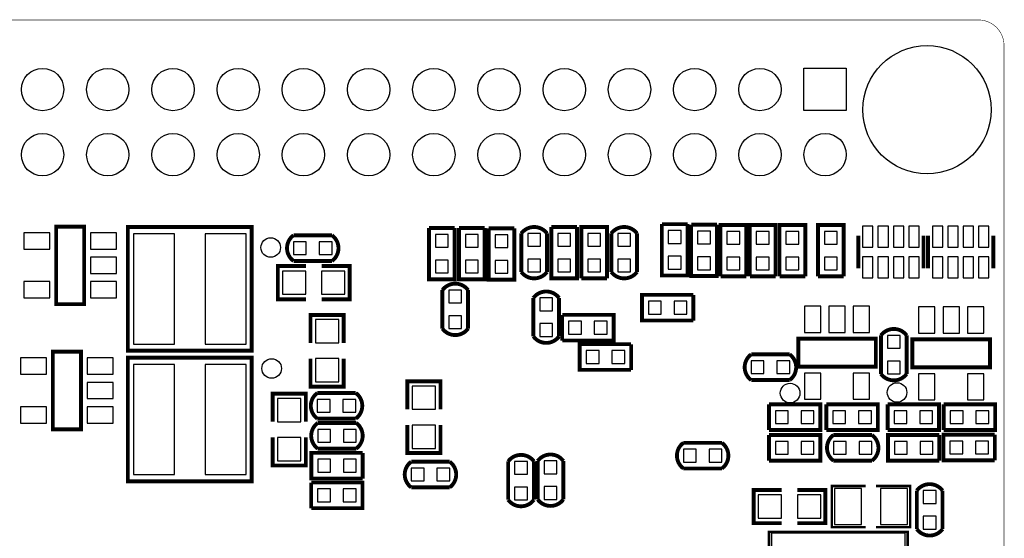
# Model space of a CAD drawing. Extents: x 0 to 2559, y 0 to 2067.
# Tile 3 of 3: x 1050 to 2559, y 1271 to 2067. Entities that reach past the tile are written whole.
import ezdxf

# ---------------------------------------------------------------- set-up
doc = ezdxf.new("R2010")
doc.units = 0
doc.header["$MEASUREMENT"] = 0
for name, color, linetype in [('BG_OUTLINE', 254, 'CONTINUOUS'), ('PG_SILKSCREEN_BOTTOM', 4, 'CONTINUOUS'), ('PIN_BOTTOM', 1, 'CONTINUOUS')]:
    doc.layers.add(name, color=color, linetype=linetype)

msp = doc.modelspace()

# ---------------------------------------------------------------- linework, layer by layer
at = {"layer": 'BG_OUTLINE', "const_width": 0.787}
msp.add_lwpolyline([(2519.685, 0, 0.414213), (2559.055, 39.37), (2559.055, 2027.564, 0.414214), (2519.685, 2066.934), (39.37, 2066.934, 0.414214), (0, 2027.564), (0, 39.37, 0.414214), (39.37, 0), (2519.685, 0)], format="xyb", dxfattribs=at)
at = {"layer": 'PG_SILKSCREEN_BOTTOM'}
for points, const_width in [([(1148.5, 1749.689), (1105.5, 1749.689), (1105.5, 1630.689), (1148.5, 1630.689), (1148.5, 1749.689)], 5.902), ([(1215.5, 1559.189), (1405.5, 1559.189), (1405.5, 1749.189), (1215.5, 1749.189), (1215.5, 1559.189)], 6), ([(1864.799, 1749.091), (1904.201, 1749.091)], 5.902), ([(1904.201, 1749.091), (1904.201, 1670.287), (1864.799, 1670.287), (1864.799, 1749.091)], 5.902), ([(1910.799, 1670.287), (1910.799, 1749.091), (1950.201, 1749.091), (1950.201, 1670.287)], 5.902), ([(2034.299, 1753.591), (2073.701, 1753.591)], 5.902), ([(2073.701, 1753.591), (2073.701, 1674.787), (2034.299, 1674.787), (2034.299, 1753.591)], 5.902), ([(2079.299, 1752.591), (2118.701, 1752.591)], 5.902), ([(2118.701, 1752.591), (2118.701, 1673.787), (2079.299, 1673.787), (2079.299, 1752.591)], 5.902), ([(2124.299, 1673.287), (2124.299, 1752.091), (2163.701, 1752.091), (2163.701, 1673.287)], 5.902), ([(2169.299, 1673.287), (2169.299, 1752.091), (2208.701, 1752.091), (2208.701, 1673.287)], 5.902), ([(2214.799, 1673.287), (2214.799, 1752.091), (2254.201, 1752.091), (2254.201, 1673.287)], 5.902), ([(2273.799, 1673.287), (2273.799, 1752.091), (2313.201, 1752.091), (2313.201, 1673.287)], 5.902), ([(1469.5, 1736.39), (1528.5, 1736.39)], 5.902), ([(1677.299, 1747.591), (1716.701, 1747.591)], 5.902), ([(1716.701, 1747.591), (1716.701, 1668.787), (1677.299, 1668.787), (1677.299, 1747.591)], 5.902), ([(1723.299, 1747.591), (1762.701, 1747.591)], 5.902), ([(1762.701, 1747.591), (1762.701, 1668.787), (1723.299, 1668.787), (1723.299, 1747.591)], 5.902), ([(1768.799, 1747.091), (1808.201, 1747.091)], 5.902), ([(1808.201, 1747.091), (1808.201, 1668.287), (1768.799, 1668.287), (1768.799, 1747.091)], 5.902), ([(1818.799, 1680.189), (1818.799, 1739.189)], 5.902), ([(1858.201, 1739.189), (1858.201, 1680.189)], 5.902), ([(1956.799, 1680.189), (1956.799, 1739.189)], 5.902), ([(1996.201, 1739.189), (1996.201, 1680.189)], 5.902), ([(2335.5, 1735.689), (2335.5, 1685.689)], 5.902), ([(2435.5, 1735.689), (2435.5, 1685.689)], 5.902), ([(2442.5, 1735.689), (2442.5, 1685.689)], 5.902), ([(2542.5, 1735.689), (2542.5, 1685.689)], 5.902), ([(1488.5, 1638.189), (1445.5, 1638.189), (1445.5, 1689.189), (1488.5, 1689.189)], 5.902), ([(1528.5, 1696.988), (1469.5, 1696.988)], 5.902), ([(1512.5, 1638.189), (1555.5, 1638.189), (1555.5, 1689.189), (1512.5, 1689.189)], 5.902), ([(2163.701, 1673.287), (2124.299, 1673.287)], 5.902), ([(2208.701, 1673.287), (2169.299, 1673.287)], 5.902), ([(2254.201, 1673.287), (2214.799, 1673.287)], 5.902), ([(2313.201, 1673.287), (2273.799, 1673.287)], 5.902), ([(1950.201, 1670.287), (1910.799, 1670.287)], 5.902), ([(1697.799, 1593.189), (1697.799, 1652.189)], 5.902), ([(1737.201, 1652.189), (1737.201, 1593.189)], 5.902), ([(2082.602, 1605.591), (2003.799, 1605.591), (2003.799, 1644.992), (2082.602, 1644.992)], 5.902), ([(2082.602, 1644.992), (2082.602, 1605.591)], 5.902), ([(1837.299, 1581.189), (1837.299, 1640.189)], 5.902), ([(1876.701, 1640.189), (1876.701, 1581.189)], 5.902), ([(1546.5, 1571.189), (1546.5, 1614.189), (1495.5, 1614.189), (1495.5, 1571.189)], 5.902), ([(1881.496, 1574.886), (1881.496, 1614.287)], 5.902), ([(1881.496, 1614.287), (1960.299, 1614.287), (1960.299, 1574.886), (1881.496, 1574.886)], 5.902), ([(2370.299, 1523.689), (2370.299, 1582.689)], 5.902), ([(2409.701, 1582.689), (2409.701, 1523.689)], 5.902), ([(1987.201, 1529.89), (1908.398, 1529.89), (1908.398, 1569.291), (1987.201, 1569.291)], 5.902), ([(1987.201, 1569.291), (1987.201, 1529.89)], 5.902), ([(2243.5, 1577.689), (2243.5, 1534.689), (2362.5, 1534.689), (2362.5, 1577.689), (2243.5, 1577.689)], 5.902), ([(2418.5, 1576.689), (2418.5, 1533.689), (2537.5, 1533.689), (2537.5, 1576.689), (2418.5, 1576.689)], 5.902), ([(1143.5, 1557.689), (1100.5, 1557.689), (1100.5, 1438.689), (1143.5, 1438.689), (1143.5, 1557.689)], 5.902), ([(2171.3, 1553.59), (2230.3, 1553.59)], 5.902), ([(1215.5, 1358.689), (1405.5, 1358.689), (1405.5, 1548.689), (1215.5, 1548.689), (1215.5, 1358.689)], 6), ([(1546.5, 1547.189), (1546.5, 1504.189), (1495.5, 1504.189), (1495.5, 1547.189)], 5.902), ([(1644, 1469.189), (1644, 1512.189), (1695, 1512.189), (1695, 1469.189)], 5.902), ([(2230.3, 1514.188), (2171.3, 1514.188)], 5.902), ([(1437.5, 1450.189), (1437.5, 1493.189), (1488.5, 1493.189), (1488.5, 1450.189)], 5.902), ([(1506, 1494.39), (1565, 1494.39)], 5.902), ([(2198.598, 1437.488), (2198.598, 1476.89)], 5.902), ([(2198.598, 1476.89), (2277.402, 1476.89), (2277.402, 1437.488), (2198.598, 1437.488)], 5.902), ([(2286.598, 1437.488), (2286.598, 1476.89)], 5.902), ([(2286.598, 1476.89), (2365.402, 1476.89), (2365.402, 1437.488), (2286.598, 1437.488)], 5.902), ([(2380.598, 1437.488), (2380.598, 1476.89)], 5.902), ([(2380.598, 1476.89), (2459.402, 1476.89), (2459.402, 1437.488), (2380.598, 1437.488)], 5.902), ([(2466.598, 1437.488), (2466.598, 1476.89)], 5.902), ([(2466.598, 1476.89), (2545.402, 1476.89), (2545.402, 1437.488), (2466.598, 1437.488)], 5.902), ([(1565, 1454.988), (1506, 1454.988)], 5.902), ([(1506.598, 1448.39), (1565.598, 1448.39)], 5.902), ([(1644, 1445.189), (1644, 1402.189), (1695, 1402.189), (1695, 1445.189)], 5.902), ([(1437.5, 1426.189), (1437.5, 1383.189), (1488.5, 1383.189), (1488.5, 1426.189)], 5.902), ([(2067.402, 1417.89), (2126.402, 1417.89)], 5.902), ([(2198.598, 1390.488), (2198.598, 1429.89)], 5.902), ([(2198.598, 1429.89), (2277.402, 1429.89), (2277.402, 1390.488), (2198.598, 1390.488)], 5.902), ([(2297.5, 1429.89), (2356.5, 1429.89)], 5.902), ([(2459.902, 1390.488), (2381.098, 1390.488), (2381.098, 1429.89), (2459.902, 1429.89)], 5.902), ([(2459.902, 1429.89), (2459.902, 1390.488)], 5.902), ([(2544.902, 1390.988), (2466.098, 1390.988), (2466.098, 1430.39), (2544.902, 1430.39)], 5.902), ([(2544.902, 1430.39), (2544.902, 1390.988)], 5.902), ([(1575.504, 1363.087), (1496.697, 1363.087), (1496.697, 1402.488), (1575.504, 1402.488)], 5.902), ([(1565.598, 1408.988), (1506.598, 1408.988)], 5.902), ([(1575.504, 1402.488), (1575.504, 1363.087)], 5.902), ([(1650, 1388.89), (1709, 1388.89)], 5.902), ([(1798.701, 1330.39), (1798.701, 1389.39)], 5.902), ([(1838.102, 1389.39), (1838.102, 1330.39)], 5.902), ([(1843.898, 1330.988), (1843.898, 1389.988)], 5.902), ([(1883.299, 1389.988), (1883.299, 1330.988)], 5.902), ([(2356.5, 1390.488), (2297.5, 1390.488)], 5.902), ([(2126.402, 1378.488), (2067.402, 1378.488)], 5.902), ([(1496.598, 1317.488), (1496.598, 1356.89)], 5.902), ([(1496.598, 1356.89), (1575.402, 1356.89), (1575.402, 1317.488), (1496.598, 1317.488)], 5.902), ([(1709, 1349.488), (1650, 1349.488)], 5.902), ([(2218, 1345.5), (2175, 1345.5), (2175, 1294.5), (2218, 1294.5)], 5.902), ([(2242, 1345.5), (2285, 1345.5), (2285, 1294.5), (2242, 1294.5)], 5.902), ([(2347.098, 1351.5), (2295, 1351.5), (2295, 1288.5), (2347.098, 1288.5)], 3.902), ([(2362.902, 1288.5), (2415, 1288.5), (2415, 1351.5), (2362.902, 1351.5)], 3.902), ([(2425.299, 1285.5), (2425.299, 1344.5)], 5.902), ([(2464.701, 1344.5), (2464.701, 1285.5)], 5.902), ([(2411.299, 1068.701), (2411.299, 1281.299), (2198.701, 1281.299), (2198.701, 1068.701), (2411.299, 1068.701)], 3.937)]:
    msp.add_lwpolyline(points, dxfattribs=dict(at, const_width=const_width))
at = {"layer": 'PG_SILKSCREEN_BOTTOM', "const_width": 5.902}
for points in [[(1818.799, 1739.189, -0.504836), (1858.201, 1739.189)], [(1996.201, 1739.189, 0.505893), (1956.799, 1739.189)], [(1469.5, 1696.988, -0.504846), (1469.5, 1736.39)], [(1528.5, 1696.988, 0.505879), (1528.5, 1736.39)], [(1818.799, 1680.189, 0.505893), (1858.201, 1680.189)], [(1996.201, 1680.189, -0.504836), (1956.799, 1680.189)], [(1737.201, 1652.189, 0.505889), (1697.799, 1652.189)], [(1837.299, 1640.189, -0.504836), (1876.701, 1640.189)], [(1737.201, 1593.189, -0.504832), (1697.799, 1593.189)], [(2409.701, 1582.689, 0.505893), (2370.299, 1582.689)], [(1837.299, 1581.189, 0.505893), (1876.701, 1581.189)], [(2171.3, 1553.59, 0.505893), (2171.3, 1514.188)], [(2230.3, 1553.59, -0.504836), (2230.3, 1514.188)], [(2409.701, 1523.689, -0.504836), (2370.299, 1523.689)], [(1506, 1454.988, -0.504836), (1506, 1494.39)], [(1565, 1454.988, 0.505893), (1565, 1494.39)], [(1506.598, 1448.39, 0.505852), (1506.598, 1408.988)], [(1565.598, 1448.39, -0.504878), (1565.598, 1408.988)], [(2067.402, 1417.89, 0.505923), (2067.402, 1378.488)], [(2126.402, 1417.89, -0.504799), (2126.402, 1378.488)], [(2297.5, 1390.488, -0.504832), (2297.5, 1429.89)], [(2356.5, 1390.488, 0.505889), (2356.5, 1429.89)], [(1650, 1388.89, 0.505893), (1650, 1349.488)], [(1709, 1388.89, -0.504836), (1709, 1349.488)], [(1838.102, 1389.39, 0.505867), (1798.701, 1389.39)], [(1883.299, 1389.988, 0.505895), (1843.898, 1389.988)], [(2464.701, 1344.5, 0.505893), (2425.299, 1344.5)], [(1838.102, 1330.39, -0.504838), (1798.701, 1330.39)], [(1883.299, 1330.988, -0.50481), (1843.898, 1330.988)], [(2464.701, 1285.5, -0.504836), (2425.299, 1285.5)]]:
    msp.add_lwpolyline(points, format="xyb", dxfattribs=at)
at = {"layer": 'PIN_BOTTOM'}
for points in [[(2252.205, 1992.689), (2317.205, 1992.689), (2317.205, 1927.689), (2252.205, 1927.689)], [(1095.799, 1715.091), (1095.799, 1740.091), (1055.799, 1740.091), (1055.799, 1715.091)], [(1198.201, 1715.091), (1198.201, 1740.091), (1158.201, 1740.091), (1158.201, 1715.091)], [(1223.902, 1738.8385), (1223.902, 1569.5395), (1286.902, 1569.5395), (1286.902, 1738.8385)], [(1334.098, 1738.8385), (1334.098, 1569.5395), (1397.098, 1569.5395), (1397.098, 1738.8385)], [(1706.8505, 1737.7405), (1687.1495, 1737.7405), (1687.1495, 1718.0395), (1706.8505, 1718.0395)], [(1752.8505, 1737.7405), (1733.1495, 1737.7405), (1733.1495, 1718.0395), (1752.8505, 1718.0395)], [(1798.3505, 1737.2405), (1778.6495, 1737.2405), (1778.6495, 1717.5395), (1798.3505, 1717.5395)], [(1848.3505, 1739.2405), (1828.6495, 1739.2405), (1828.6495, 1719.5395), (1848.3505, 1719.5395)], [(1894.3505, 1739.2405), (1874.6495, 1739.2405), (1874.6495, 1719.5395), (1894.3505, 1719.5395)], [(1920.6495, 1719.5395), (1940.3505, 1719.5395), (1940.3505, 1739.2405), (1920.6495, 1739.2405)], [(1966.6495, 1719.5395), (1986.3505, 1719.5395), (1986.3505, 1739.2405), (1966.6495, 1739.2405)], [(2063.8505, 1743.7405), (2044.1495, 1743.7405), (2044.1495, 1724.0395), (2063.8505, 1724.0395)], [(2108.8505, 1742.7405), (2089.1495, 1742.7405), (2089.1495, 1723.0395), (2108.8505, 1723.0395)], [(2134.1495, 1722.5395), (2153.8505, 1722.5395), (2153.8505, 1742.2405), (2134.1495, 1742.2405)], [(2179.1495, 1722.5395), (2198.8505, 1722.5395), (2198.8505, 1742.2405), (2179.1495, 1742.2405)], [(2224.6495, 1722.5395), (2244.3505, 1722.5395), (2244.3505, 1742.2405), (2224.6495, 1742.2405)], [(2283.6495, 1722.5395), (2303.3505, 1722.5395), (2303.3505, 1742.2405), (2283.6495, 1742.2405)], [(2358.098, 1750.287), (2342.098, 1750.287), (2342.098, 1718.287), (2358.098, 1718.287)], [(2381.701, 1750.287), (2365.701, 1750.287), (2365.701, 1718.287), (2381.701, 1718.287)], [(2405.299, 1750.287), (2389.299, 1750.287), (2389.299, 1718.287), (2405.299, 1718.287)], [(2428.902, 1750.287), (2412.902, 1750.287), (2412.902, 1718.287), (2428.902, 1718.287)], [(2465.098, 1750.287), (2449.098, 1750.287), (2449.098, 1718.287), (2465.098, 1718.287)], [(2488.701, 1750.287), (2472.701, 1750.287), (2472.701, 1718.287), (2488.701, 1718.287)], [(2512.299, 1750.287), (2496.299, 1750.287), (2496.299, 1718.287), (2512.299, 1718.287)], [(2535.902, 1750.287), (2519.902, 1750.287), (2519.902, 1718.287), (2535.902, 1718.287)], [(1469.4485, 1726.5395), (1469.4485, 1706.8385), (1489.1495, 1706.8385), (1489.1495, 1726.5395)], [(1508.8505, 1726.5395), (1508.8505, 1706.8385), (1528.5515, 1706.8385), (1528.5515, 1726.5395)], [(1198.201, 1677.689), (1198.201, 1702.689), (1158.201, 1702.689), (1158.201, 1677.689)], [(1706.8505, 1698.3385), (1687.1495, 1698.3385), (1687.1495, 1678.6375), (1706.8505, 1678.6375)], [(1752.8505, 1698.3385), (1733.1495, 1698.3385), (1733.1495, 1678.6375), (1752.8505, 1678.6375)], [(1798.3505, 1697.8385), (1778.6495, 1697.8385), (1778.6495, 1678.1375), (1798.3505, 1678.1375)], [(1848.3505, 1699.8385), (1828.6495, 1699.8385), (1828.6495, 1680.1375), (1848.3505, 1680.1375)], [(1894.3505, 1699.8385), (1874.6495, 1699.8385), (1874.6495, 1680.1375), (1894.3505, 1680.1375)], [(1920.6495, 1680.1375), (1940.3505, 1680.1375), (1940.3505, 1699.8385), (1920.6495, 1699.8385)], [(1966.6495, 1680.1375), (1986.3505, 1680.1375), (1986.3505, 1699.8385), (1966.6495, 1699.8385)], [(2063.8505, 1704.3385), (2044.1495, 1704.3385), (2044.1495, 1684.6375), (2063.8505, 1684.6375)], [(2108.8505, 1703.3385), (2089.1495, 1703.3385), (2089.1495, 1683.6375), (2108.8505, 1683.6375)], [(2134.1495, 1683.1375), (2153.8505, 1683.1375), (2153.8505, 1702.8385), (2134.1495, 1702.8385)], [(2179.1495, 1683.1375), (2198.8505, 1683.1375), (2198.8505, 1702.8385), (2179.1495, 1702.8385)], [(2224.6495, 1683.1375), (2244.3505, 1683.1375), (2244.3505, 1702.8385), (2224.6495, 1702.8385)], [(2283.6495, 1683.1375), (2303.3505, 1683.1375), (2303.3505, 1702.8385), (2283.6495, 1702.8385)], [(2358.098, 1703.091), (2342.098, 1703.091), (2342.098, 1671.091), (2358.098, 1671.091)], [(2381.701, 1703.091), (2365.701, 1703.091), (2365.701, 1671.091), (2381.701, 1671.091)], [(2405.299, 1703.091), (2389.299, 1703.091), (2389.299, 1671.091), (2405.299, 1671.091)], [(2428.902, 1703.091), (2412.902, 1703.091), (2412.902, 1671.091), (2428.902, 1671.091)], [(2465.098, 1703.091), (2449.098, 1703.091), (2449.098, 1671.091), (2465.098, 1671.091)], [(2488.701, 1703.091), (2472.701, 1703.091), (2472.701, 1671.091), (2488.701, 1671.091)], [(2512.299, 1703.091), (2496.299, 1703.091), (2496.299, 1671.091), (2512.299, 1671.091)], [(2535.902, 1703.091), (2519.902, 1703.091), (2519.902, 1671.091), (2535.902, 1671.091)], [(1488.3995, 1681.5885), (1452.6005, 1681.5885), (1452.6005, 1645.7895), (1488.3995, 1645.7895)], [(1548.3995, 1681.5885), (1512.6005, 1681.5885), (1512.6005, 1645.7895), (1548.3995, 1645.7895)], [(1095.799, 1640.287), (1095.799, 1665.287), (1055.799, 1665.287), (1055.799, 1640.287)], [(1198.201, 1640.287), (1198.201, 1665.287), (1158.201, 1665.287), (1158.201, 1640.287)], [(1707.6495, 1632.5395), (1727.3505, 1632.5395), (1727.3505, 1652.2405), (1707.6495, 1652.2405)], [(1866.8505, 1640.2405), (1847.1495, 1640.2405), (1847.1495, 1620.5395), (1866.8505, 1620.5395)], [(2033.351, 1615.44), (2033.351, 1635.141), (2013.65, 1635.141), (2013.65, 1615.44)], [(2072.753, 1615.44), (2072.753, 1635.141), (2053.052, 1635.141), (2053.052, 1615.44)], [(2278.098, 1627.39), (2253.098, 1627.39), (2253.098, 1587.39), (2278.098, 1587.39)], [(2315.5, 1627.39), (2290.5, 1627.39), (2290.5, 1587.39), (2315.5, 1587.39)], [(2352.902, 1627.39), (2327.902, 1627.39), (2327.902, 1587.39), (2352.902, 1587.39)], [(2453.098, 1626.39), (2428.098, 1626.39), (2428.098, 1586.39), (2453.098, 1586.39)], [(2490.5, 1626.39), (2465.5, 1626.39), (2465.5, 1586.39), (2490.5, 1586.39)], [(2527.902, 1626.39), (2502.902, 1626.39), (2502.902, 1586.39), (2527.902, 1586.39)], [(1503.1005, 1607.0885), (1503.1005, 1571.2895), (1538.8995, 1571.2895), (1538.8995, 1607.0885)], [(1707.6495, 1593.1375), (1727.3505, 1593.1375), (1727.3505, 1612.8385), (1707.6495, 1612.8385)], [(1866.8505, 1600.8385), (1847.1495, 1600.8385), (1847.1495, 1581.1375), (1866.8505, 1581.1375)], [(1891.3465, 1604.4375), (1891.3465, 1584.7365), (1911.0475, 1584.7365), (1911.0475, 1604.4375)], [(1930.7485, 1604.4375), (1930.7485, 1584.7365), (1950.4495, 1584.7365), (1950.4495, 1604.4375)], [(2380.1495, 1563.0395), (2399.8505, 1563.0395), (2399.8505, 1582.7405), (2380.1495, 1582.7405)], [(1937.949, 1539.74), (1937.949, 1559.441), (1918.248, 1559.441), (1918.248, 1539.74)], [(1977.351, 1539.74), (1977.351, 1559.441), (1957.65, 1559.441), (1957.65, 1539.74)], [(1090.799, 1523.091), (1090.799, 1548.091), (1050.799, 1548.091), (1050.799, 1523.091)], [(1193.201, 1523.091), (1193.201, 1548.091), (1153.201, 1548.091), (1153.201, 1523.091)], [(1503.1005, 1547.0885), (1503.1005, 1511.2895), (1538.8995, 1511.2895), (1538.8995, 1547.0885)], [(2190.95, 1524.038), (2190.95, 1543.739), (2171.249, 1543.739), (2171.249, 1524.038)], [(2230.352, 1524.038), (2230.352, 1543.739), (2210.651, 1543.739), (2210.651, 1524.038)], [(2380.1495, 1523.6375), (2399.8505, 1523.6375), (2399.8505, 1543.3385), (2380.1495, 1543.3385)], [(1223.902, 1538.3385), (1223.902, 1369.0395), (1286.902, 1369.0395), (1286.902, 1538.3385)], [(1334.098, 1538.3385), (1334.098, 1369.0395), (1397.098, 1369.0395), (1397.098, 1538.3385)], [(2278.098, 1524.988), (2253.098, 1524.988), (2253.098, 1484.988), (2278.098, 1484.988)], [(2352.902, 1524.988), (2327.902, 1524.988), (2327.902, 1484.988), (2352.902, 1484.988)], [(1193.201, 1485.689), (1193.201, 1510.689), (1153.201, 1510.689), (1153.201, 1485.689)], [(2453.098, 1523.988), (2428.098, 1523.988), (2428.098, 1483.988), (2453.098, 1483.988)], [(2527.902, 1523.988), (2502.902, 1523.988), (2502.902, 1483.988), (2527.902, 1483.988)], [(1687.4, 1469.289), (1687.4, 1505.088), (1651.601, 1505.088), (1651.601, 1469.289)], [(1480.9, 1450.289), (1480.9, 1486.088), (1445.101, 1486.088), (1445.101, 1450.289)], [(1505.9485, 1484.5395), (1505.9485, 1464.8385), (1525.6495, 1464.8385), (1525.6495, 1484.5395)], [(1545.3505, 1484.5395), (1545.3505, 1464.8385), (1565.0515, 1464.8385), (1565.0515, 1484.5395)], [(1090.799, 1448.287), (1090.799, 1473.287), (1050.799, 1473.287), (1050.799, 1448.287)], [(1193.201, 1448.287), (1193.201, 1473.287), (1153.201, 1473.287), (1153.201, 1448.287)], [(2208.4485, 1467.0395), (2208.4485, 1447.3385), (2228.1495, 1447.3385), (2228.1495, 1467.0395)], [(2247.8505, 1467.0395), (2247.8505, 1447.3385), (2267.5515, 1447.3385), (2267.5515, 1467.0395)], [(2296.4485, 1467.0395), (2296.4485, 1447.3385), (2316.1495, 1447.3385), (2316.1495, 1467.0395)], [(2335.8505, 1467.0395), (2335.8505, 1447.3385), (2355.5515, 1447.3385), (2355.5515, 1467.0395)], [(2390.4485, 1467.0395), (2390.4485, 1447.3385), (2410.1495, 1447.3385), (2410.1495, 1467.0395)], [(2429.8505, 1467.0395), (2429.8505, 1447.3385), (2449.5515, 1447.3385), (2449.5515, 1467.0395)], [(2476.4485, 1467.0395), (2476.4485, 1447.3385), (2496.1495, 1447.3385), (2496.1495, 1467.0395)], [(2515.8505, 1467.0395), (2515.8505, 1447.3385), (2535.5515, 1447.3385), (2535.5515, 1467.0395)], [(1526.248, 1418.838), (1526.248, 1438.539), (1506.547, 1438.539), (1506.547, 1418.838)], [(1565.65, 1418.838), (1565.65, 1438.539), (1545.949, 1438.539), (1545.949, 1418.838)], [(1687.4, 1409.289), (1687.4, 1445.088), (1651.601, 1445.088), (1651.601, 1409.289)], [(1480.9, 1390.289), (1480.9, 1426.088), (1445.101, 1426.088), (1445.101, 1390.289)], [(2208.4485, 1420.0395), (2208.4485, 1400.3385), (2228.1495, 1400.3385), (2228.1495, 1420.0395)], [(2247.8505, 1420.0395), (2247.8505, 1400.3385), (2267.5515, 1400.3385), (2267.5515, 1420.0395)], [(2297.4485, 1420.0395), (2297.4485, 1400.3385), (2317.1495, 1400.3385), (2317.1495, 1420.0395)], [(2336.8505, 1420.0395), (2336.8505, 1400.3385), (2356.5515, 1400.3385), (2356.5515, 1420.0395)], [(2410.65, 1400.338), (2410.65, 1420.039), (2390.949, 1420.039), (2390.949, 1400.338)], [(2450.052, 1400.338), (2450.052, 1420.039), (2430.351, 1420.039), (2430.351, 1400.338)], [(2495.65, 1400.838), (2495.65, 1420.539), (2475.949, 1420.539), (2475.949, 1400.838)], [(2535.052, 1400.838), (2535.052, 1420.539), (2515.351, 1420.539), (2515.351, 1400.838)], [(2087.052, 1388.338), (2087.052, 1408.039), (2067.351, 1408.039), (2067.351, 1388.338)], [(2126.454, 1388.338), (2126.454, 1408.039), (2106.753, 1408.039), (2106.753, 1388.338)], [(1526.248, 1372.936), (1526.248, 1392.637), (1506.547, 1392.637), (1506.547, 1372.936)], [(1565.65, 1372.936), (1565.65, 1392.637), (1545.949, 1392.637), (1545.949, 1372.936)], [(1808.5515, 1369.7405), (1828.2525, 1369.7405), (1828.2525, 1389.4415), (1808.5515, 1389.4415)], [(1853.7475, 1370.3385), (1873.4485, 1370.3385), (1873.4485, 1390.0395), (1853.7475, 1390.0395)], [(1669.65, 1359.338), (1669.65, 1379.039), (1649.949, 1379.039), (1649.949, 1359.338)], [(1709.052, 1359.338), (1709.052, 1379.039), (1689.351, 1379.039), (1689.351, 1359.338)], [(1506.4485, 1347.0395), (1506.4485, 1327.3385), (1526.1495, 1327.3385), (1526.1495, 1347.0395)], [(1545.8505, 1347.0395), (1545.8505, 1327.3385), (1565.5515, 1327.3385), (1565.5515, 1347.0395)], [(1808.5515, 1330.3385), (1828.2525, 1330.3385), (1828.2525, 1350.0395), (1808.5515, 1350.0395)], [(1853.7475, 1330.9365), (1873.4485, 1330.9365), (1873.4485, 1350.6375), (1853.7475, 1350.6375)], [(2298.9485, 1347.549), (2298.9485, 1292.451), (2340.2475, 1292.451), (2340.2475, 1347.549)], [(2369.7525, 1347.549), (2369.7525, 1292.451), (2411.0515, 1292.451), (2411.0515, 1347.549)], [(2435.1495, 1324.8505), (2454.8505, 1324.8505), (2454.8505, 1344.5515), (2435.1495, 1344.5515)], [(2182.1005, 1302.1005), (2217.8995, 1302.1005), (2217.8995, 1337.8995), (2182.1005, 1337.8995)], [(2242.1005, 1302.1005), (2277.8995, 1302.1005), (2277.8995, 1337.8995), (2242.1005, 1337.8995)], [(2435.1495, 1285.4485), (2454.8505, 1285.4485), (2454.8505, 1305.1495), (2435.1495, 1305.1495)], [(2202.638, 1220.2755), (2407.362, 1220.2755), (2407.362, 1279.3305), (2202.638, 1279.3305)]]:
    msp.add_lwpolyline(points, close=True, dxfattribs=at)
for centre, radius in [((2440.945, 1929.134), 98.3995), ((1084.705, 1960.079), 32.5), ((1184.705, 1960.079), 32.5), ((1284.705, 1960.079), 32.5), ((1384.705, 1960.079), 32.5), ((1484.705, 1960.079), 32.5), ((1584.705, 1960.079), 32.5), ((1684.705, 1960.079), 32.5), ((1784.705, 1960.079), 32.5), ((1884.705, 1960.079), 32.5), ((1984.705, 1960.079), 32.5), ((2084.705, 1960.079), 32.5), ((2184.705, 1960.079), 32.5), ((1084.705, 1860.079), 32.5), ((1184.705, 1860.079), 32.5), ((1284.705, 1860.079), 32.5), ((1384.705, 1860.079), 32.5), ((1484.705, 1860.079), 32.5), ((1584.705, 1860.079), 32.5), ((1684.705, 1860.079), 32.5), ((1784.705, 1860.079), 32.5), ((1884.705, 1860.079), 32.5), ((1984.705, 1860.079), 32.5), ((2084.705, 1860.079), 32.5), ((2184.705, 1860.079), 32.5), ((2284.705, 1860.189), 32.5), ((1434.5, 1717.591), 15), ((1436, 1532), 15), ((2395, 1495.189), 15), ((2231, 1494.189), 15)]:
    msp.add_circle(centre, radius, dxfattribs=at)

doc.saveas('drawing.dxf')
